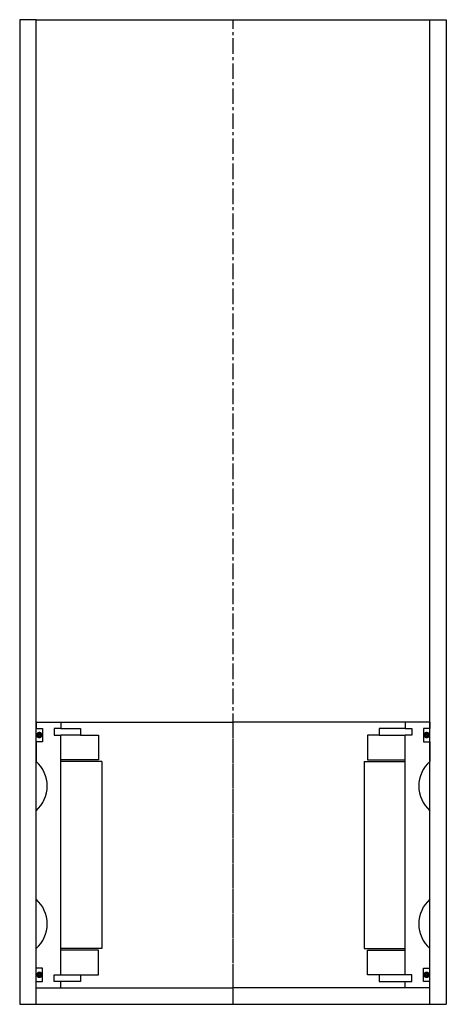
# Model space of a CAD drawing. Extents: x -65 to 65, y -10 to 290.
import ezdxf

# ---------------------------------------------------------------- set-up
doc = ezdxf.new("R2010")
doc.units = 0
doc.header["$LTSCALE"] = 0.15
doc.linetypes.add('CENTER', pattern=[50.8, 31.75, -6.35, 6.35, -6.35])
doc.layers.get('0').update_dxf_attribs({"linetype": 'CONTINUOUS'})
doc.layers.add('CENTER', color=9, linetype='CENTER')

# ---------------------------------------------------------------- blocks, each defined once
blk = doc.blocks.new('6S080130B')
for p, q in [((-60, 40.5), (-52.5, 40.5)), ((-60, 40.5), (-60, 38.5)), ((-52.5, 40.5), (0, 40.5)), ((-52.5, 40.5), (-52.5, 38.5)), ((52.5, 40.5), (0, 40.5)), ((52.5, 40.5), (52.5, 38.5)), ((60, 40.5), (52.5, 40.5)), ((60, 40.5), (60, 38.5)), ((-60, 38.5), (-58, 38.5)), ((-58, 38.5), (-58, 34.5)), ((-52.5, 38.5), (-54.5, 38.5)), ((-54.5, 38.5), (-54.5, 36.5)), ((-54.5, 36.5), (-52.5, 36.5)), ((-52.5, 38.5), (-46.5, 38.5)), ((-52.5, -36.5), (-52.5, 36.5)), ((-46.5, 36.5), (-52.5, 36.5)), ((-46.5, 38.5), (-46.5, 36.5)), ((-46.5, 36.5), (-41, 36.5)), ((-41, 36.5), (-41, 29)), ((44.5, 36.5), (41, 36.5)), ((41, 36.5), (41, 29)), ((52.5, 38.5), (44.5, 38.5)), ((44.5, 38.5), (44.5, 36.5)), ((44.5, 36.5), (52.5, 36.5)), ((52.5, 38.5), (54.5, 38.5)), ((54.5, 36.5), (52.5, 36.5)), ((52.5, -36.5), (52.5, 36.5)), ((54.5, 38.5), (54.5, 36.5)), ((60, 38.5), (58, 38.5)), ((58, 38.5), (58, 34.5)), ((-58, 34.5), (-60, 34.5)), ((-60, 34.5), (-60, 28.5)), ((58, 34.5), (60, 34.5)), ((60, 34.5), (60, 28.5)), ((-41, 29), (-52.5, 29)), ((-40, 28.5), (-52.5, 28.5)), ((-40, 28.5), (-40, -28.5)), ((40, 28.5), (40, -28.5)), ((40, 28.5), (52.5, 28.5)), ((41, 29), (52.5, 29)), ((-60, -13.5), (-60, 13.5)), ((60, -13.5), (60, 13.5)), ((-60, -34.5), (-60, -28.5)), ((-40, -28.5), (-52.5, -28.5)), ((-41, -29), (-52.5, -29)), ((-41, -36.5), (-41, -29)), ((40, -28.5), (52.5, -28.5)), ((41, -36.5), (41, -29)), ((41, -29), (52.5, -29)), ((60, -34.5), (60, -28.5)), ((-58, -34.5), (-60, -34.5)), ((-58, -38.5), (-58, -34.5)), ((58, -38.5), (58, -34.5)), ((58, -34.5), (60, -34.5)), ((-60, -40.5), (-60, -38.5)), ((-60, -38.5), (-58, -38.5)), ((-54.5, -38.5), (-54.5, -36.5)), ((-54.5, -36.5), (-52.5, -36.5)), ((-52.5, -38.5), (-54.5, -38.5)), ((-52.5, -36.5), (-46.5, -36.5)), ((-52.5, -40.5), (-52.5, -38.5)), ((-46.5, -38.5), (-52.5, -38.5)), ((-46.5, -36.5), (-46.5, -38.5)), ((-46.5, -36.5), (-41, -36.5)), ((44.5, -36.5), (41, -36.5)), ((52.5, -36.5), (44.5, -36.5)), ((44.5, -36.5), (44.5, -38.5)), ((44.5, -38.5), (52.5, -38.5)), ((54.5, -36.5), (52.5, -36.5)), ((52.5, -40.5), (52.5, -38.5)), ((52.5, -38.5), (54.5, -38.5)), ((54.5, -38.5), (54.5, -36.5)), ((60, -38.5), (58, -38.5)), ((60, -40.5), (60, -38.5)), ((-60, -40.5), (-52.5, -40.5)), ((-52.5, -40.5), (0, -40.5)), ((52.5, -40.5), (0, -40.5)), ((60, -40.5), (52.5, -40.5))]:
    blk.add_line(p, q)
at = {"const_width": 0.95}
for points in [[(-58.51, 36.54, -1), (-59.56, 36.54, -1)], [(58.51, 36.54, 1), (59.56, 36.54, 1)], [(-58.45, -36.52, -1), (-59.5, -36.52, -1)], [(58.45, -36.52, 1), (59.5, -36.52, 1)]]:
    blk.add_lwpolyline(points, format="xyb", close=True, dxfattribs=at)
for centre, start, end in [((-66.61, 21), 311.4096, 48.5904), ((66.61, 21), 131.4096, 228.5904), ((-66.61, -21), 311.4096, 48.5904), ((66.61, -21), 131.4096, 228.5904)]:
    blk.add_arc(centre, 10, start, end)
at = {"layer": 'CENTER'}
blk.add_line((0, -40.5), (0, 40.5), dxfattribs=at)

msp = doc.modelspace()

# ---------------------------------------------------------------- linework, layer by layer
for p, q in [((-60, 290), (-65, 290)), ((-65, 290), (-65, -10)), ((-60, -10), (-60, 290)), ((-60, 290), (65, 290)), ((60, -10), (60, 290)), ((60, 290), (65, 290)), ((65, 290), (65, -10)), ((-60, -10), (-60, -8)), ((60, -10), (60, -8)), ((-65, -10), (65, -10))]:
    msp.add_line(p, q)
at = {"layer": 'CENTER'}
for q in [(0, 290), (0, 71), (0, 71), (0, 71), (0, 58)]:
    msp.add_line((0, -10), q, dxfattribs=at)

# ---------------------------------------------------------------- block references
msp.add_blockref('6S080130B', (0, 35.5))

doc.saveas('drawing.dxf')
